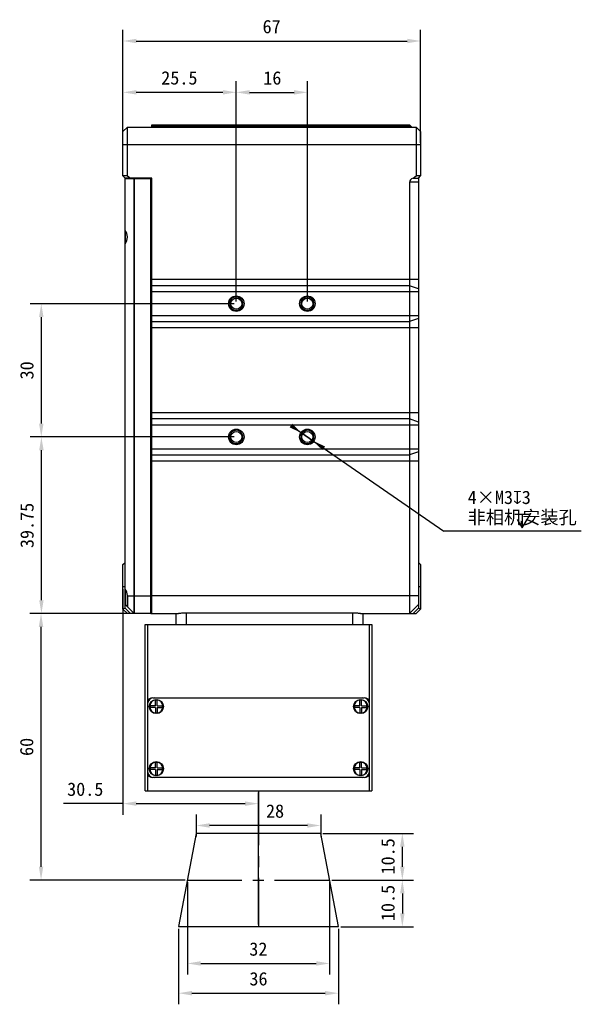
# Model space of a CAD drawing. Header units: millimetres. Extents: x 298 to 711, y 179 to 525.
# Tile 1 of 13: x 298 to 425, y 188 to 410. Entities that reach past the tile are written whole.
import ezdxf

# ---------------------------------------------------------------- set-up
doc = ezdxf.new("R2010")
doc.units = ezdxf.units.MM
doc.header["$LTSCALE"] = 32.67
doc.header["$PDMODE"] = 3
doc.header["$PDSIZE"] = 8
doc.linetypes.add('CENTER', pattern=[0.6, 0.375, -0.075, 0.075, -0.075])
doc.layers.get('0').update_dxf_attribs({"linetype": 'CONTINUOUS'})
doc.layers.get('Defpoints').update_dxf_attribs({"linetype": 'CONTINUOUS'})
for name, color, linetype in [('00_COMPONENTS', 7, 'CONTINUOUS'), ('03_ALL_AXES', 7, 'CONTINUOUS'), ('09_ALL_ROUNDS', 7, 'CONTINUOUS'), ('10_ALL_CHAMFER', 7, 'CONTINUOUS'), ('51__DRAFT_DIMS', 7, 'CONTINUOUS')]:
    doc.layers.add(name, color=color, linetype=linetype)
doc.styles.get("Standard").update_dxf_attribs({"font": 'simfang.ttf'})
doc.dimstyles.new('DIMSTYLE_1', dxfattribs={"dimtxt": 3, "dimasz": 3, "dimexe": 2.5, "dimexo": 0.5, "dimtad": 1, "dimdsep": 46, "dimtxsty": 'STANDARD', "dimblk": '_FILLED', "dimblk1": '_FILLED', "dimblk2": '_FILLED', "dimcen": 0.09, "dimclrt": 3, "dimazin": 2, "dimtp": 0.1, "dimtm": 0.1, "dimtfac": 1, "dimtmove": 0, "dimatfit": 2, "dimldrblk": '_FILLED', "dimfxl": 1, "dimtolj": 1, "dimarcsym": 0})
doc.dimstyles.new('DIMSTYLE_2', dxfattribs={"dimtxt": 3, "dimasz": 3, "dimexe": 2.5, "dimexo": 0.5, "dimgap": 0.75, "dimtad": 1, "dimdsep": 46, "dimtxsty": 'STANDARD', "dimblk": '_FILLED', "dimblk1": '_FILLED', "dimblk2": '_FILLED', "dimcen": 0.09, "dimclrt": 3, "dimazin": 2, "dimtp": 0.2, "dimtm": 0.2, "dimtfac": 1, "dimtofl": 0, "dimtmove": 0, "dimatfit": 3, "dimldrblk": '_FILLED', "dimfxl": 1, "dimtolj": 1, "dimarcsym": 0})
doc.dimstyles.new('DIMSTYLE_3', dxfattribs={"dimtxt": 3, "dimasz": 3, "dimexe": 2.5, "dimexo": 0.5, "dimgap": 0.75, "dimtad": 1, "dimdsep": 46, "dimtxsty": 'STANDARD', "dimblk": '_FILLED', "dimblk1": '_FILLED', "dimblk2": '_FILLED', "dimcen": 0.09, "dimclrt": 3, "dimazin": 2, "dimtp": 0.3, "dimtm": 0.3, "dimtfac": 1, "dimtofl": 0, "dimtmove": 0, "dimatfit": 3, "dimldrblk": '_FILLED', "dimfxl": 1, "dimtolj": 1, "dimarcsym": 0})

# ---------------------------------------------------------------- blocks, each defined once
blk = doc.blocks.new('_FILLED')
at = {"color": 0, "linetype": 'ByBlock'}
blk.add_solid([(0, 0), (-1, 0.167), (-1, -0.167)], dxfattribs=at)
blk = doc.blocks.new('*D1')
at = {"layer": '51__DRAFT_DIMS', "color": 0, "lineweight": -2}
for p, q in [((359.52, 318.13), (393.91, 294.34)), ((364.46, 314.72), (361.99, 316.43)), ((366.93, 313.01), (369.39, 311.31)), ((424.88, 294.34), (393.91, 294.34))]:
    blk.add_line(p, q, dxfattribs=at)
at = {"layer": 'Defpoints', "color": 0}
for p in [(361.99, 316.43), (364.46, 314.72)]:
    blk.add_point(p, dxfattribs=at)
at = {"layer": '51__DRAFT_DIMS', "color": 0, "linetype": 'ByBlock', "lineweight": -2, "xscale": 3, "yscale": 3, "zscale": 3}
for p, rotation in [((361.99, 316.43), 325.3237587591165), ((364.46, 314.72), 145.3237587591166)]:
    blk.add_blockref('_FILLED', p, dxfattribs=dict(at, rotation=rotation))
at = {"layer": '51__DRAFT_DIMS', "insert": (399.31, 303.47), "char_height": 3, "attachment_point": 1, "line_spacing_factor": 0.9}
blk.add_mtext('\\A1;{4×M3{\\fgdt;x}3\\P非相机安装孔}', dxfattribs=at)
blk = doc.blocks.new('*D2')
at = {"layer": '51__DRAFT_DIMS', "color": 0, "lineweight": -2}
for p, q in [((347.22, 346.07), (347.22, 395.65)), ((363.22, 346.07), (363.22, 395.65)), ((350.22, 393.15), (360.22, 393.15))]:
    blk.add_line(p, q, dxfattribs=at)
at = {"layer": 'Defpoints', "color": 0}
for p in [(363.22, 393.15), (347.22, 345.57), (363.22, 345.57)]:
    blk.add_point(p, dxfattribs=at)
at = {"layer": '51__DRAFT_DIMS', "color": 0, "linetype": 'ByBlock', "lineweight": -2, "xscale": 3, "yscale": 3, "zscale": 3, "rotation": 180}
blk.add_blockref('_FILLED', (347.22, 393.15), dxfattribs=at)
at = {"layer": '51__DRAFT_DIMS', "color": 0, "linetype": 'ByBlock', "lineweight": -2, "xscale": 3, "yscale": 3, "zscale": 3}
blk.add_blockref('_FILLED', (363.22, 393.15), dxfattribs=at)
at = {"layer": '51__DRAFT_DIMS', "insert": (355.34, 397.9), "char_height": 3, "attachment_point": 2, "line_spacing_factor": 0.9}
blk.add_mtext('\\A1;16', dxfattribs=at)
blk = doc.blocks.new('*D3')
at = {"layer": '51__DRAFT_DIMS', "color": 0, "lineweight": -2}
for p, q in [((346.72, 345.57), (300.83, 345.57)), ((303.33, 342.57), (303.33, 318.57)), ((346.72, 315.57), (300.83, 315.57))]:
    blk.add_line(p, q, dxfattribs=at)
at = {"layer": 'Defpoints', "color": 0}
for p in [(347.22, 345.57), (303.33, 315.57), (347.22, 315.57)]:
    blk.add_point(p, dxfattribs=at)
at = {"layer": '51__DRAFT_DIMS', "color": 0, "linetype": 'ByBlock', "lineweight": -2, "xscale": 3, "yscale": 3, "zscale": 3}
for p, rotation in [((303.33, 345.57), 90), ((303.33, 315.57), 270)]:
    blk.add_blockref('_FILLED', p, dxfattribs=dict(at, rotation=rotation))
at = {"layer": '51__DRAFT_DIMS', "insert": (298.58, 330.56), "char_height": 3, "attachment_point": 2, "rotation": 90, "line_spacing_factor": 0.9}
blk.add_mtext('\\A1;30', dxfattribs=at)
blk = doc.blocks.new('*D4')
at = {"layer": '51__DRAFT_DIMS', "color": 0, "lineweight": -2}
for p, q in [((346.72, 315.57), (300.86, 315.57)), ((303.36, 278.82), (303.36, 312.57)), ((327.72, 275.82), (300.86, 275.82))]:
    blk.add_line(p, q, dxfattribs=at)
at = {"layer": 'Defpoints', "color": 0}
for p in [(303.36, 315.57), (347.22, 315.57), (328.22, 275.82)]:
    blk.add_point(p, dxfattribs=at)
at = {"layer": '51__DRAFT_DIMS', "color": 0, "linetype": 'ByBlock', "lineweight": -2, "xscale": 3, "yscale": 3, "zscale": 3}
for p, rotation in [((303.36, 315.57), 90), ((303.36, 275.82), 270)]:
    blk.add_blockref('_FILLED', p, dxfattribs=dict(at, rotation=rotation))
at = {"layer": '51__DRAFT_DIMS', "insert": (298.61, 295.65), "char_height": 3, "attachment_point": 2, "rotation": 90, "line_spacing_factor": 0.9}
blk.add_mtext('\\A1;39.75', dxfattribs=at)
blk = doc.blocks.new('*D19')
at = {"layer": '51__DRAFT_DIMS', "color": 0, "lineweight": -2}
for p, q in [((321.72, 381.82), (321.72, 407.21)), ((388.72, 381.82), (388.72, 407.21)), ((324.72, 404.71), (385.72, 404.71))]:
    blk.add_line(p, q, dxfattribs=at)
at = {"layer": 'Defpoints', "color": 0}
for p in [(388.72, 404.71), (321.72, 381.32), (388.72, 381.32)]:
    blk.add_point(p, dxfattribs=at)
at = {"layer": '51__DRAFT_DIMS', "color": 0, "linetype": 'ByBlock', "lineweight": -2, "xscale": 3, "yscale": 3, "zscale": 3, "rotation": 180}
blk.add_blockref('_FILLED', (321.72, 404.71), dxfattribs=at)
at = {"layer": '51__DRAFT_DIMS', "color": 0, "linetype": 'ByBlock', "lineweight": -2, "xscale": 3, "yscale": 3, "zscale": 3}
blk.add_blockref('_FILLED', (388.72, 404.71), dxfattribs=at)
at = {"layer": '51__DRAFT_DIMS', "insert": (355.18, 409.46), "char_height": 3, "attachment_point": 2, "line_spacing_factor": 0.9}
blk.add_mtext('\\A1;67', dxfattribs=at)
blk = doc.blocks.new('*D20')
at = {"layer": '51__DRAFT_DIMS', "color": 0, "lineweight": -2}
for p, q in [((321.72, 381.82), (321.72, 395.66)), ((347.22, 346.07), (347.22, 395.66)), ((324.72, 393.16), (344.22, 393.16))]:
    blk.add_line(p, q, dxfattribs=at)
at = {"layer": 'Defpoints', "color": 0}
for p in [(347.22, 393.16), (321.72, 381.32), (347.22, 345.57)]:
    blk.add_point(p, dxfattribs=at)
at = {"layer": '51__DRAFT_DIMS', "color": 0, "linetype": 'ByBlock', "lineweight": -2, "xscale": 3, "yscale": 3, "zscale": 3, "rotation": 180}
blk.add_blockref('_FILLED', (321.72, 393.16), dxfattribs=at)
at = {"layer": '51__DRAFT_DIMS', "color": 0, "linetype": 'ByBlock', "lineweight": -2, "xscale": 3, "yscale": 3, "zscale": 3}
blk.add_blockref('_FILLED', (347.22, 393.16), dxfattribs=at)
at = {"layer": '51__DRAFT_DIMS', "insert": (334.41, 397.91), "char_height": 3, "attachment_point": 2, "line_spacing_factor": 0.9}
blk.add_mtext('\\A1;25.5', dxfattribs=at)
blk = doc.blocks.new('*D21')
at = {"layer": '51__DRAFT_DIMS', "color": 0, "lineweight": -2}
for p, q in [((321.72, 281.32), (321.72, 230.52)), ((352.22, 205.84), (352.22, 235.52)), ((321.72, 233.02), (308.31, 233.02)), ((324.72, 233.02), (349.22, 233.02))]:
    blk.add_line(p, q, dxfattribs=at)
at = {"layer": 'Defpoints', "color": 0}
for p in [(321.72, 281.82), (352.22, 233.02), (352.22, 205.34)]:
    blk.add_point(p, dxfattribs=at)
at = {"layer": '51__DRAFT_DIMS', "color": 0, "linetype": 'ByBlock', "lineweight": -2, "xscale": 3, "yscale": 3, "zscale": 3, "rotation": 180}
blk.add_blockref('_FILLED', (321.72, 233.02), dxfattribs=at)
at = {"layer": '51__DRAFT_DIMS', "color": 0, "linetype": 'ByBlock', "lineweight": -2, "xscale": 3, "yscale": 3, "zscale": 3}
blk.add_blockref('_FILLED', (352.22, 233.02), dxfattribs=at)
at = {"layer": '51__DRAFT_DIMS', "insert": (317.31, 237.77), "char_height": 3, "attachment_point": 3, "line_spacing_factor": 0.9}
blk.add_mtext('\\A1;30.5', dxfattribs=at)
blk = doc.blocks.new('*D22')
at = {"layer": '51__DRAFT_DIMS', "color": 0, "lineweight": -2}
for p, q in [((366.72, 226.32), (387.1, 226.32)), ((384.6, 218.82), (384.6, 223.32)), ((368.72, 215.82), (387.1, 215.82))]:
    blk.add_line(p, q, dxfattribs=at)
at = {"layer": 'Defpoints', "color": 0}
for p in [(366.22, 226.32), (384.6, 226.32), (368.22, 215.82)]:
    blk.add_point(p, dxfattribs=at)
at = {"layer": '51__DRAFT_DIMS', "color": 0, "linetype": 'ByBlock', "lineweight": -2, "xscale": 3, "yscale": 3, "zscale": 3}
for p, rotation in [((384.6, 226.32), 90), ((384.6, 215.82), 270)]:
    blk.add_blockref('_FILLED', p, dxfattribs=dict(at, rotation=rotation))
at = {"layer": '51__DRAFT_DIMS', "insert": (379.85, 221.15), "char_height": 3, "attachment_point": 2, "rotation": 90, "line_spacing_factor": 0.9}
blk.add_mtext('\\A1;10.5', dxfattribs=at)
blk = doc.blocks.new('*D23')
at = {"layer": '51__DRAFT_DIMS', "color": 0, "lineweight": -2}
for p, q in [((368.72, 215.82), (387.1, 215.82)), ((384.6, 212.82), (384.6, 208.32)), ((370.72, 205.32), (387.1, 205.32))]:
    blk.add_line(p, q, dxfattribs=at)
at = {"layer": 'Defpoints', "color": 0}
for p in [(368.22, 215.82), (370.22, 205.32), (384.6, 205.32)]:
    blk.add_point(p, dxfattribs=at)
at = {"layer": '51__DRAFT_DIMS', "color": 0, "linetype": 'ByBlock', "lineweight": -2, "xscale": 3, "yscale": 3, "zscale": 3}
for p, rotation in [((384.6, 215.82), 90), ((384.6, 205.32), 270)]:
    blk.add_blockref('_FILLED', p, dxfattribs=dict(at, rotation=rotation))
at = {"layer": '51__DRAFT_DIMS', "insert": (379.85, 210.65), "char_height": 3, "attachment_point": 2, "rotation": 90, "line_spacing_factor": 0.9}
blk.add_mtext('\\A1;10.5', dxfattribs=at)
blk = doc.blocks.new('*D24')
at = {"layer": '51__DRAFT_DIMS', "color": 0, "lineweight": -2}
for p, q in [((338.22, 230.6), (338.22, 225.6)), ((366.22, 230.6), (366.22, 225.6)), ((363.22, 228.1), (341.22, 228.1))]:
    blk.add_line(p, q, dxfattribs=at)
at = {"layer": 'Defpoints', "color": 0}
for p in [(338.22, 231.1), (366.22, 231.1), (338.22, 228.1)]:
    blk.add_point(p, dxfattribs=at)
at = {"layer": '51__DRAFT_DIMS', "color": 0, "linetype": 'ByBlock', "lineweight": -2, "xscale": 3, "yscale": 3, "zscale": 3, "rotation": 180}
blk.add_blockref('_FILLED', (338.22, 228.1), dxfattribs=at)
at = {"layer": '51__DRAFT_DIMS', "color": 0, "linetype": 'ByBlock', "lineweight": -2, "xscale": 3, "yscale": 3, "zscale": 3}
blk.add_blockref('_FILLED', (366.22, 228.1), dxfattribs=at)
at = {"layer": '51__DRAFT_DIMS', "insert": (355.95, 232.85), "char_height": 3, "attachment_point": 2, "line_spacing_factor": 0.9}
blk.add_mtext('\\A1;28', dxfattribs=at)
blk = doc.blocks.new('*D25')
at = {"layer": '51__DRAFT_DIMS', "color": 0, "lineweight": -2}
for p, q in [((334.22, 204.82), (334.22, 187.84)), ((370.22, 204.82), (370.22, 187.84)), ((337.22, 190.34), (367.22, 190.34))]:
    blk.add_line(p, q, dxfattribs=at)
at = {"layer": 'Defpoints', "color": 0}
for p in [(334.22, 205.32), (370.22, 205.32), (370.22, 190.34)]:
    blk.add_point(p, dxfattribs=at)
at = {"layer": '51__DRAFT_DIMS', "color": 0, "linetype": 'ByBlock', "lineweight": -2, "xscale": 3, "yscale": 3, "zscale": 3, "rotation": 180}
blk.add_blockref('_FILLED', (334.22, 190.34), dxfattribs=at)
at = {"layer": '51__DRAFT_DIMS', "color": 0, "linetype": 'ByBlock', "lineweight": -2, "xscale": 3, "yscale": 3, "zscale": 3}
blk.add_blockref('_FILLED', (370.22, 190.34), dxfattribs=at)
at = {"layer": '51__DRAFT_DIMS', "insert": (352.22, 195.09), "char_height": 3, "attachment_point": 2, "line_spacing_factor": 0.9}
blk.add_mtext('\\A1;36', dxfattribs=at)
blk = doc.blocks.new('*D26')
at = {"layer": '51__DRAFT_DIMS', "color": 0, "lineweight": -2}
for p, q in [((336.22, 215.32), (336.22, 194.54)), ((368.22, 215.32), (368.22, 194.54)), ((339.22, 197.04), (365.22, 197.04))]:
    blk.add_line(p, q, dxfattribs=at)
at = {"layer": 'Defpoints', "color": 0}
for p in [(336.22, 215.82), (368.22, 215.82), (368.22, 197.04)]:
    blk.add_point(p, dxfattribs=at)
at = {"layer": '51__DRAFT_DIMS', "color": 0, "linetype": 'ByBlock', "lineweight": -2, "xscale": 3, "yscale": 3, "zscale": 3, "rotation": 180}
blk.add_blockref('_FILLED', (336.22, 197.04), dxfattribs=at)
at = {"layer": '51__DRAFT_DIMS', "color": 0, "linetype": 'ByBlock', "lineweight": -2, "xscale": 3, "yscale": 3, "zscale": 3}
blk.add_blockref('_FILLED', (368.22, 197.04), dxfattribs=at)
at = {"layer": '51__DRAFT_DIMS', "insert": (352.19, 201.79), "char_height": 3, "attachment_point": 2, "line_spacing_factor": 0.9}
blk.add_mtext('\\A1;32', dxfattribs=at)
blk = doc.blocks.new('*D27')
at = {"layer": '51__DRAFT_DIMS', "color": 0, "lineweight": -2}
for p, q in [((327.72, 275.82), (300.78, 275.82)), ((303.28, 218.82), (303.28, 272.82)), ((335.75, 215.82), (300.78, 215.82))]:
    blk.add_line(p, q, dxfattribs=at)
at = {"layer": 'Defpoints', "color": 0}
for p in [(303.28, 275.82), (328.22, 275.82), (336.25, 215.82)]:
    blk.add_point(p, dxfattribs=at)
at = {"layer": '51__DRAFT_DIMS', "color": 0, "linetype": 'ByBlock', "lineweight": -2, "xscale": 3, "yscale": 3, "zscale": 3}
for p, rotation in [((303.28, 275.82), 90), ((303.28, 215.82), 270)]:
    blk.add_blockref('_FILLED', p, dxfattribs=dict(at, rotation=rotation))
at = {"layer": '51__DRAFT_DIMS', "insert": (298.53, 245.79), "char_height": 3, "attachment_point": 2, "rotation": 90, "line_spacing_factor": 0.9}
blk.add_mtext('\\A1;60', dxfattribs=at)

msp = doc.modelspace()

# ---------------------------------------------------------------- linework, layer by layer
at = {"layer": '00_COMPONENTS'}
for p, q in [((328.225, 385.324), (328.225, 385.824)), ((328.225, 385.824), (386.225, 385.824)), ((386.725, 385.324), (386.225, 385.824)), ((386.225, 385.824), (386.225, 385.324)), ((321.725, 384.324), (322.725, 385.324)), ((321.725, 374.324), (321.725, 384.324)), ((322.725, 374.324), (322.725, 385.324)), ((322.725, 385.324), (387.725, 385.324)), ((328.225, 385.574), (386.225, 385.574)), ((328.225, 385.324), (328.225, 385.324)), ((386.492, 385.324), (386.225, 385.574)), ((388.725, 384.324), (387.725, 385.324)), ((387.725, 385.324), (387.725, 374.324)), ((388.725, 384.324), (388.725, 374.324)), ((388.725, 381.324), (321.725, 381.324)), ((321.725, 374.324), (322.225, 373.824)), ((322.725, 374.324), (321.725, 374.324)), ((322.225, 373.824), (322.225, 373.724)), ((328.225, 373.824), (322.225, 373.824)), ((322.225, 277.824), (322.225, 373.724)), ((322.225, 373.724), (328.025, 373.724)), ((322.725, 374.324), (323.432, 373.824)), ((324.225, 373.724), (324.225, 275.824)), ((328.025, 373.724), (328.025, 275.824)), ((328.225, 275.824), (328.225, 373.824)), ((388.225, 372.925), (386.225, 372.925)), ((386.225, 372.925), (386.225, 275.824)), ((387.018, 373.824), (387.725, 374.324)), ((387.018, 373.824), (388.225, 373.824)), ((388.725, 374.324), (387.725, 374.324)), ((388.225, 373.824), (388.725, 374.324)), ((388.225, 373.824), (388.225, 277.031)), ((388.225, 351.01), (328.225, 351.01)), ((386.225, 349.618), (328.225, 349.618)), ((388.225, 348.226), (328.225, 348.226)), ((388.225, 348.922), (386.225, 349.618)), ((328.225, 342.921), (388.225, 342.921)), ((328.225, 341.529), (386.225, 341.529)), ((388.225, 342.225), (386.225, 341.529)), ((388.225, 340.137), (328.225, 340.137)), ((388.225, 321.01), (328.225, 321.01)), ((386.225, 319.618), (328.225, 319.618)), ((388.225, 318.922), (386.225, 319.618)), ((388.225, 318.226), (328.225, 318.226)), ((328.225, 312.921), (388.225, 312.921)), ((328.225, 311.529), (386.225, 311.529)), ((388.225, 312.225), (386.225, 311.529)), ((388.225, 310.137), (328.225, 310.137)), ((321.725, 286.824), (322.225, 287.324)), ((321.725, 276.824), (321.725, 286.824)), ((388.725, 286.824), (388.225, 287.324)), ((388.725, 286.824), (388.725, 276.824)), ((322.225, 281.824), (321.725, 281.824)), ((388.725, 281.824), (388.225, 281.824)), ((322.725, 279.824), (328.025, 279.824)), ((322.725, 277.324), (322.725, 279.824)), ((388.225, 279.824), (328.225, 279.824)), ((322.725, 277.324), (322.225, 277.824)), ((322.225, 277.031), (322.225, 277.824)), ((324.225, 275.824), (322.725, 277.324)), ((388.225, 277.824), (386.225, 275.824)), ((322.225, 277.031), (321.725, 276.824)), ((321.725, 276.824), (322.725, 275.824)), ((322.225, 277.031), (323.432, 275.824)), ((324.225, 275.824), (322.725, 275.824)), ((328.025, 275.824), (324.225, 275.824)), ((328.025, 275.824), (333.892, 275.824)), ((333.725, 273.374), (333.725, 275.824)), ((335.855, 275.993), (373.595, 275.993)), ((335.975, 275.993), (335.975, 273.374)), ((373.475, 273.374), (373.475, 275.993)), ((375.558, 275.824), (387.725, 275.824)), ((375.725, 275.824), (375.725, 273.374)), ((388.225, 277.031), (387.018, 275.824)), ((387.725, 275.824), (388.725, 276.824)), ((388.725, 276.824), (388.225, 277.031)), ((326.725, 273.374), (377.725, 273.374)), ((326.725, 235.874), (326.725, 273.374)), ((327.225, 273.374), (327.225, 255.674)), ((377.225, 255.674), (377.225, 273.374)), ((377.725, 273.374), (377.725, 235.874)), ((327.225, 255.674), (327.225, 240.074)), ((329.025, 255.074), (327.738, 255.074)), ((328.425, 256.874), (376.025, 256.874)), ((329.025, 255.074), (329.025, 256.36)), ((329.425, 255.074), (329.425, 256.36)), ((329.425, 255.074), (330.712, 255.074)), ((375.025, 255.074), (373.738, 255.074)), ((375.025, 255.074), (375.025, 256.36)), ((375.425, 255.074), (375.425, 256.36)), ((375.425, 255.074), (376.712, 255.074)), ((377.225, 240.074), (377.225, 255.674)), ((329.025, 254.674), (327.738, 254.674)), ((329.025, 254.674), (329.025, 253.387)), ((329.425, 254.674), (330.712, 254.674)), ((329.425, 254.674), (329.425, 253.387)), ((375.025, 254.674), (373.738, 254.674)), ((375.025, 254.674), (375.025, 253.387)), ((375.425, 254.674), (376.712, 254.674)), ((375.425, 254.674), (375.425, 253.387)), ((329.025, 241.074), (329.025, 242.36)), ((329.425, 241.074), (329.425, 242.36)), ((375.025, 241.074), (375.025, 242.36)), ((375.425, 241.074), (375.425, 242.36)), ((327.225, 240.074), (327.225, 235.874)), ((329.025, 241.074), (327.738, 241.074)), ((329.025, 240.674), (327.738, 240.674)), ((329.025, 240.674), (329.025, 239.387)), ((329.425, 241.074), (330.712, 241.074)), ((329.425, 240.674), (330.712, 240.674)), ((329.425, 240.674), (329.425, 239.387)), ((375.025, 241.074), (373.738, 241.074)), ((375.025, 240.674), (373.738, 240.674)), ((375.025, 240.674), (375.025, 239.387)), ((375.425, 241.074), (376.712, 241.074)), ((375.425, 240.674), (376.712, 240.674)), ((375.425, 240.674), (375.425, 239.387)), ((377.225, 235.874), (377.225, 240.074)), ((376.025, 238.874), (328.425, 238.874)), ((326.725, 235.874), (377.725, 235.874)), ((338.225, 226.324), (334.225, 205.324)), ((366.225, 226.324), (338.225, 226.324)), ((370.225, 205.324), (366.225, 226.324)), ((334.225, 205.324), (370.225, 205.324))]:
    msp.add_line(p, q, dxfattribs=at)
for centre, radius in [((347.225, 345.574), 1.75), ((347.225, 345.574), 1.25), ((363.225, 345.574), 1.75), ((363.225, 345.574), 1.25), ((347.225, 315.574), 1.75), ((363.225, 315.574), 1.75), ((347.225, 315.574), 1.25), ((363.225, 315.574), 1.25), ((329.225, 254.874), 1.6), ((375.225, 254.874), 1.6), ((329.225, 240.874), 1.6), ((375.225, 240.874), 1.6)]:
    msp.add_circle(centre, radius, dxfattribs=at)
for centre, radius, start, end in [((347.225, 345.574), 1.5, 255, 195), ((363.225, 345.574), 1.5, 255, 195), ((347.225, 345.574), 1.5, 195, 255), ((363.225, 345.574), 1.5, 195, 255), ((347.225, 315.574), 1.5, 255, 195), ((363.225, 315.574), 1.5, 255, 195), ((347.225, 315.574), 1.5, 195, 255), ((363.225, 315.574), 1.5, 195, 255), ((333.837, 278.4), 2.577, 273.45794, 274.71391), ((375.622, 278.533), 2.711, 265.31705, 266.51122), ((328.725, 255.374), 1.5, 90, 180), ((328.425, 255.674), 1.2, 90, 180), ((329.225, 254.874), 1.5, 97.66226, 172.33774), ((329.225, 254.874), 1.413, 171.85997, 188.14003), ((329.225, 254.874), 1.413, 81.85997, 98.14003), ((329.225, 254.874), 1.5, 7.66226, 82.33774), ((329.225, 254.874), 1.413, 351.85997, 8.14003), ((375.225, 254.874), 1.5, 97.66226, 172.33774), ((375.225, 254.874), 1.413, 171.85997, 188.14003), ((375.225, 254.874), 1.413, 81.85997, 98.14003), ((375.225, 254.874), 1.5, 7.66226, 82.33774), ((375.725, 255.374), 1.5, 0, 90), ((376.025, 255.674), 1.2, 0, 90), ((375.225, 254.874), 1.413, 351.85997, 8.14003), ((329.225, 254.874), 1.5, 187.66226, 262.33774), ((329.225, 254.874), 1.413, 261.85997, 278.14003), ((329.225, 254.874), 1.5, 277.66226, 352.33774), ((375.225, 254.874), 1.5, 187.66226, 262.33774), ((375.225, 254.874), 1.413, 261.85997, 278.14003), ((375.225, 254.874), 1.5, 277.66226, 352.33774), ((329.225, 240.874), 1.5, 97.66226, 172.33774), ((329.225, 240.874), 1.413, 81.85997, 98.14003), ((329.225, 240.874), 1.5, 7.66226, 82.33774), ((375.225, 240.874), 1.5, 97.66226, 172.33774), ((375.225, 240.874), 1.413, 81.85997, 98.14003), ((375.225, 240.874), 1.5, 7.66226, 82.33774), ((328.725, 240.374), 1.5, 180, 270), ((328.425, 240.074), 1.2, 180, 270), ((329.225, 240.874), 1.5, 187.66226, 262.33774), ((329.225, 240.874), 1.413, 171.85997, 188.14003), ((329.225, 240.874), 1.413, 261.85997, 278.14003), ((329.225, 240.874), 1.5, 277.66226, 352.33774), ((329.225, 240.874), 1.413, 351.85997, 8.14003), ((375.225, 240.874), 1.5, 187.66226, 262.33774), ((375.225, 240.874), 1.413, 171.85997, 188.14003), ((375.225, 240.874), 1.413, 261.85997, 278.14003), ((375.225, 240.874), 1.5, 277.66226, 352.33774), ((375.725, 240.374), 1.5, 270, 0), ((376.025, 240.074), 1.2, 270, 0), ((375.225, 240.874), 1.413, 351.85997, 8.14003)]:
    msp.add_arc(centre, radius, start, end, dxfattribs=at)
for centre, major_axis, ratio, start_param, end_param in [((387.639, 372.925), (1.414, 0), 0.7071068, 2.02566, 3.1415927), ((320.225, 360.574), (0, 2.5), 1, -1.5435816, -0.9272952), ((320.225, 360.574), (0, 2.5), 1, -2.2142974, -1.5707963), ((320.225, 360.574), (2.5, 0), 1, 0, 0.0272147), ((320.225, 279.824), (0, 2.5), 1, -1.5435816, -0.9272952), ((320.225, 279.824), (2.5, 0), 1, 0, 0.0272147)]:
    msp.add_ellipse(centre, major_axis=major_axis, ratio=ratio, start_param=start_param, end_param=end_param, dxfattribs=at)
for points, knots in [([(333.892, 275.824), (333.9, 275.824), (333.934, 275.824), (333.967, 275.825), (333.993, 275.827)], [0, 0, 0, 0, 0.2368932, 1, 1, 1, 1]), ([(334.049, 275.831), (334.064, 275.832), (334.128, 275.838), (334.192, 275.845), (334.241, 275.851)], [0, 0, 0, 0, 0.235216, 1, 1, 1, 1]), ([(334.241, 275.851), (334.296, 275.858), (334.41, 275.873), (334.655, 275.906), (334.988, 275.947), (335.412, 275.984), (335.705, 275.993), (335.855, 275.993)], [0, 0, 0, 0, 0.1022245, 0.2133752, 0.4577332, 0.7233799, 1, 1, 1, 1]), ([(373.595, 275.993), (373.744, 275.993), (374.038, 275.984), (374.461, 275.947), (374.795, 275.906), (375.04, 275.873), (375.154, 275.858), (375.209, 275.851)], [0, 0, 0, 0, 0.27662, 0.5422667, 0.7866247, 0.8977755, 1, 1, 1, 1]), ([(375.209, 275.851), (375.226, 275.849), (375.29, 275.841), (375.354, 275.835), (375.401, 275.831)], [0, 0, 0, 0, 0.2644925, 1, 1, 1, 1]), ([(375.457, 275.827), (375.466, 275.826), (375.499, 275.825), (375.533, 275.824), (375.558, 275.824)], [0, 0, 0, 0, 0.2630326, 1, 1, 1, 1])]:
    msp.add_open_spline(points, degree=3, knots=knots, dxfattribs=at)
at = {"layer": '03_ALL_AXES'}
for p, q in [((322.225, 373.824), (322.225, 373.725)), ((328.025, 275.824), (328.025, 373.724)), ((328.225, 279.824), (328.025, 279.824)), ((328.225, 276.724), (328.025, 276.724))]:
    msp.add_line(p, q, dxfattribs=at)
at = {"layer": '03_ALL_AXES', "linetype": 'CENTER'}
for p, q in [((352.225, 235.903), (352.225, 205.341)), ((336.251, 215.824), (368.225, 215.824))]:
    msp.add_line(p, q, dxfattribs=at)
at = {"layer": '09_ALL_ROUNDS'}
for p, q in [((328.025, 373.724), (328.225, 373.724)), ((328.025, 372.724), (328.225, 372.724))]:
    msp.add_line(p, q, dxfattribs=at)
at = {"layer": '10_ALL_CHAMFER'}
for p, q in [((322.225, 362.074), (322.225, 373.724)), ((322.225, 373.724), (328.025, 373.724)), ((324.225, 275.824), (324.225, 373.724)), ((322.225, 362.071), (322.225, 359.076)), ((322.225, 281.324), (322.225, 359.074)), ((322.225, 281.321), (322.225, 277.824)), ((322.725, 279.824), (328.025, 279.824)), ((322.725, 279.824), (322.725, 277.324)), ((322.725, 277.324), (322.225, 277.824)), ((322.725, 277.324), (324.225, 275.824)), ((328.025, 275.824), (324.225, 275.824))]:
    msp.add_line(p, q, dxfattribs=at)
for centre, major_axis, start_param, end_param in [((320.225, 360.574), (2.5, 0), 0, 0.6435011), ((320.225, 360.574), (0, 2.5), -2.2142974, -2.1933921), ((320.225, 360.574), (2.5, 0), -0.6225958, -0.0174819), ((320.225, 360.574), (0, 2.5), -1.5882782, -1.5707963), ((320.225, 279.824), (2.5, 0), 0, 0.6435011)]:
    msp.add_ellipse(centre, major_axis=major_axis, ratio=1, start_param=start_param, end_param=end_param, dxfattribs=at)
at = {"layer": '51__DRAFT_DIMS'}
for p, q in [((409.915, 298.219), (413.165, 298.219)), ((411.54, 298.219), (411.54, 295.094))]:
    msp.add_line(p, q, dxfattribs=at)
msp.add_lwpolyline([(410.415, 296.969), (411.54, 295.094), (412.665, 296.969)], dxfattribs=at)
msp.add_arc((363.225, 315.574), 1.5, 126.88881, 180, dxfattribs=at)

# ---------------------------------------------------------------- dimensions: what is measured, and where the dimension line sits
for base, p1, p2, dimstyle, picture, middle in [((388.725, 404.706), (321.725, 381.324), (388.725, 381.324), 'DIMSTYLE_3', '*D19', (355.175, 404.706)), ((347.225, 393.155), (321.725, 381.324), (347.225, 345.574), 'DIMSTYLE_2', '*D20', (334.413, 393.155)), ((363.225, 393.152), (347.225, 345.574), (363.225, 345.574), 'DIMSTYLE_2', '*D2', (355.339, 393.152)), ((352.225, 233.02), (321.725, 281.824), (352.225, 205.341), 'DIMSTYLE_3', '*D21', (313.184, 233.02)), ((368.225, 197.038), (336.225, 215.824), (368.225, 215.824), 'DIMSTYLE_3', '*D26', (352.187, 197.038)), ((370.225, 190.341), (334.225, 205.324), (370.225, 205.324), 'DIMSTYLE_3', '*D25', (352.216, 190.341))]:
    dim = msp.add_linear_dim(base=base, p1=p1, p2=p2, dimstyle=dimstyle, override={"dimclrt": 256}, dxfattribs=at)
    dim.commit()
    dim.dimension.update_dxf_attribs({"geometry": picture, "text_midpoint": middle, "dimtype": 160})
for base, p1, p2, angle, dimstyle, picture, middle in [((303.327, 315.574), (347.225, 345.574), (347.225, 315.574), 270, 'DIMSTYLE_2', '*D3', (303.327, 330.565)), ((303.358, 315.574), (328.225, 275.824), (347.225, 315.574), 90, 'DIMSTYLE_3', '*D4', (303.358, 295.652)), ((303.277, 275.824), (336.251, 215.824), (328.225, 275.824), 90, 'DIMSTYLE_3', '*D27', (303.277, 245.791)), ((338.225, 228.103), (366.225, 231.103), (338.225, 231.103), 180, 'DIMSTYLE_2', '*D24', (355.948, 228.103)), ((384.601, 226.324), (368.225, 215.824), (366.225, 226.324), 90, 'DIMSTYLE_2', '*D22', (384.601, 221.153)), ((384.601, 205.324), (368.225, 215.824), (370.225, 205.324), 270, 'DIMSTYLE_2', '*D23', (384.601, 210.653))]:
    dim = msp.add_linear_dim(base=base, p1=p1, p2=p2, angle=angle, dimstyle=dimstyle, override={"dimclrt": 256}, dxfattribs=at)
    dim.commit()
    dim.dimension.update_dxf_attribs({"geometry": picture, "text_midpoint": middle, "dimtype": 160})
dim = msp.add_diameter_dim_2p(p1=(364.458, 314.72), p2=(361.991, 316.427), text='{4×M<>{\\fgdt;x}3\\P非相机安装孔}', dimstyle='DIMSTYLE_1', override={"dimtih": 1, "dimtoh": 1, "dimpost": '<>', "dimclrt": 256}, dxfattribs=at)
dim.commit()
dim.dimension.update_dxf_attribs({"geometry": '*D1', "text_midpoint": (412.095, 294.344), "dimtype": 163})

doc.saveas('drawing.dxf')
